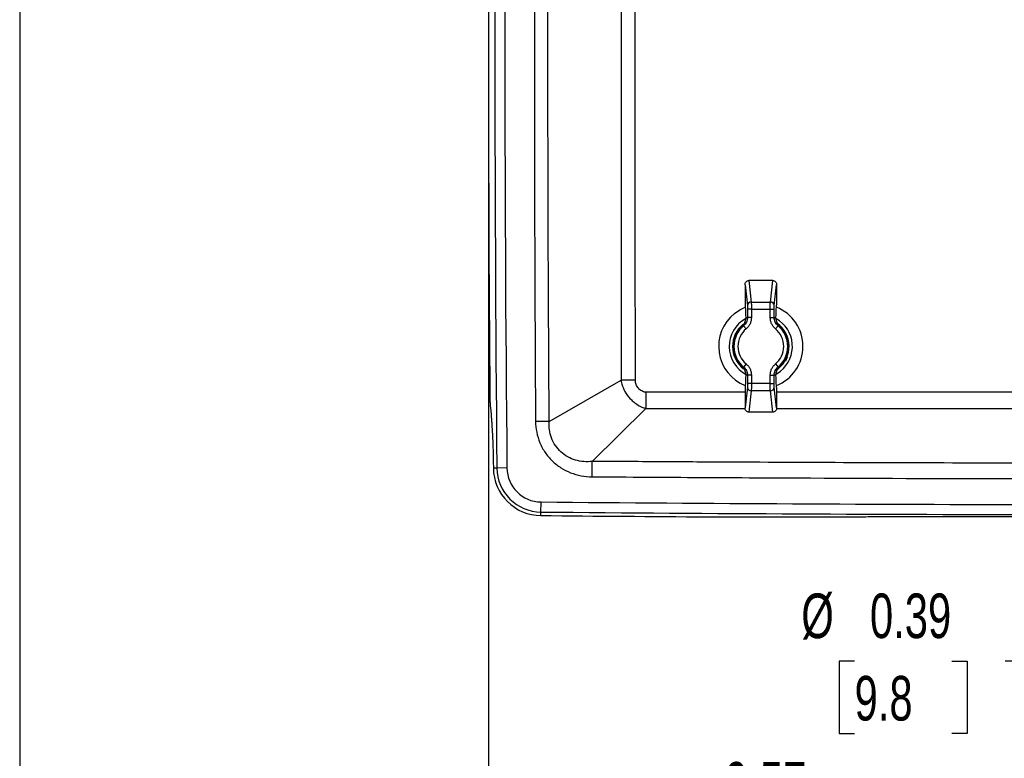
# Model space of a CAD drawing. Header units: inches. Extents: x 2 to 86, y 2 to 66.
# Tile 2 of 36: x 2 to 16.7, y 15.8 to 26.8. Entities that reach past the tile are written whole.
import ezdxf

# ---------------------------------------------------------------- set-up
doc = ezdxf.new("R2010")
doc.units = ezdxf.units.IN
doc.header["$LTSCALE"] = 8
doc.header["$MEASUREMENT"] = 0
doc.layers.add('DIMENSIONS', color=140, linetype='Continuous', lineweight=25)
doc.layers.add('TEXT', color=140, linetype='Continuous', lineweight=25)
doc.styles.add('SLDTEXTSTYLE0', font='TXT', dxfattribs={"width": 0.7})
doc.dimstyles.new('SLDDIMSTYLE0', dxfattribs={"dimtxt": 0.679688, "dimasz": 1.04, "dimexe": 0, "dimexo": 0.0625, "dimgap": 0.169922, "dimtad": 0, "dimtih": 1, "dimtoh": 1, "dimrnd": 1e-09, "dimzin": 12, "dimdsep": 46, "dimtxsty": 'SLDTEXTSTYLE0', "dimsah": 1, "dimcen": 0.09, "dimadec": 0, "dimazin": 3, "dimtfac": 1, "dimtofl": 0, "dimtmove": 0, "dimatfit": 3, "dimfxl": 0, "dimfrac": 2, "dimtolj": 1, "dimtzin": 12, "dimarcsym": 0})
doc.dimstyles.new('SLDDIMSTYLE2', dxfattribs={"dimtxt": 0.679688, "dimasz": 1.04, "dimexe": 0, "dimexo": 0.0625, "dimgap": 0.169922, "dimtad": 0, "dimtih": 1, "dimtoh": 1, "dimrnd": 1e-09, "dimdsep": 46, "dimtxsty": 'SLDTEXTSTYLE0', "dimsah": 1, "dimcen": 0, "dimadec": 0, "dimazin": 2, "dimtfac": 1, "dimtofl": 0, "dimtmove": 0, "dimatfit": 3, "dimfxl": 0, "dimfrac": 2, "dimtolj": 1, "dimtzin": 12, "dimarcsym": 0})

# ---------------------------------------------------------------- blocks, each defined once
blk = doc.blocks.new('_D_1')
at = {"layer": 'DIMENSIONS'}
for p, q in [((9.008, 26.226), (9.008, 13.736)), ((18.581, 18.398), (18.581, 13.736)), ((9.008, 14.736), (11.342, 14.736)), ((12.263, 14.736), (12.035, 14.736)), ((12.035, 14.736), (12.035, 13.656)), ((14.848, 14.736), (15.077, 14.736)), ((15.077, 14.736), (15.077, 13.656)), ((18.581, 14.736), (15.769, 14.736)), ((12.035, 13.656), (12.263, 13.656)), ((15.077, 13.656), (14.848, 13.656))]:
    blk.add_line(p, q, dxfattribs=at)
for points in [[(9.008, 14.736), (10.048, 14.576), (10.048, 14.896)], [(18.581, 14.736), (17.541, 14.896), (17.541, 14.576)]]:
    blk.add_solid(points, dxfattribs=at)
at = {"layer": 'DIMENSIONS', "char_height": 0.6667, "attachment_point": 1, "style": 'SLDTEXTSTYLE0'}
for s, insert in [('9.57', (12.546, 15.748)), ('243.2', (12.263, 14.515))]:
    blk.add_mtext(s, dxfattribs=dict(at, insert=insert))
blk = doc.blocks.new('_D_3')
at = {"layer": 'DIMENSIONS'}
for p, q in [((9.008, 27.026), (9.008, 37.971)), ((28.154, 27.026), (28.154, 37.971)), ((9.008, 36.971), (16.381, 36.971)), ((17.302, 36.971), (17.074, 36.971)), ((17.074, 36.971), (17.074, 35.891)), ((19.887, 36.971), (20.115, 36.971)), ((20.115, 36.971), (20.115, 35.891)), ((28.154, 36.971), (20.808, 36.971)), ((17.074, 35.891), (17.302, 35.891)), ((20.115, 35.891), (19.887, 35.891))]:
    blk.add_line(p, q, dxfattribs=at)
for points in [[(9.008, 36.971), (10.048, 36.811), (10.048, 37.131)], [(28.154, 36.971), (27.114, 37.131), (27.114, 36.811)]]:
    blk.add_solid(points, dxfattribs=at)
at = {"layer": 'DIMENSIONS', "char_height": 0.6667, "attachment_point": 1, "style": 'SLDTEXTSTYLE0'}
for s, insert in [('19.15', (17.302, 37.982)), ('486.3', (17.302, 36.75))]:
    blk.add_mtext(s, dxfattribs=dict(at, insert=insert))
blk = doc.blocks.new('_D_6')
at = {"layer": 'DIMENSIONS'}
for p, q in [((18.485, 18.994), (17.481, 17.256)), ((14.483, 17.256), (14.255, 17.256)), ((14.255, 17.256), (14.255, 16.176)), ((15.937, 17.256), (16.166, 17.256)), ((16.166, 17.256), (16.166, 16.176)), ((17.481, 17.256), (16.733, 17.256)), ((14.255, 16.176), (14.483, 16.176)), ((16.166, 16.176), (15.937, 16.176))]:
    blk.add_line(p, q, dxfattribs=at)
blk.add_solid([(18.485, 18.994), (17.826, 18.173), (18.103, 18.013)], dxfattribs=at)
at = {"layer": 'DIMENSIONS', "char_height": 0.6667, "attachment_point": 1, "style": 'SLDTEXTSTYLE0'}
for s, insert in [('%%c', (13.687, 18.267)), ('0.39', (14.713, 18.267)), ('9.8', (14.483, 17.035))]:
    blk.add_mtext(s, dxfattribs=dict(at, insert=insert))

msp = doc.modelspace()

# ---------------------------------------------------------------- linework, layer by layer
for p, q in [((12.845, 22.881), (12.845, 22.575)), ((12.845, 22.881), (12.88, 22.571)), ((13.26, 22.945), (12.903, 22.945)), ((12.903, 22.945), (12.938, 22.624)), ((13.224, 22.624), (13.26, 22.945)), ((13.283, 22.571), (13.317, 22.881)), ((13.317, 22.881), (13.317, 22.575)), ((12.938, 22.624), (13.224, 22.624)), ((12.856, 22.385), (12.856, 22.379)), ((12.94, 22.518), (12.881, 22.518)), ((12.881, 22.518), (12.881, 22.391)), ((12.94, 22.391), (12.881, 22.391)), ((12.94, 22.518), (13.222, 22.518)), ((12.94, 22.518), (12.94, 22.391)), ((13.222, 22.518), (13.281, 22.518)), ((13.222, 22.391), (13.222, 22.518)), ((13.222, 22.391), (13.281, 22.391)), ((13.281, 22.391), (13.281, 22.518)), ((13.307, 22.385), (13.307, 22.379)), ((12.862, 22.224), (12.824, 22.27)), ((13.3, 22.224), (13.338, 22.27)), ((13.477, 21.798), (13.449, 21.739)), ((12.862, 21.698), (12.824, 21.652)), ((13.3, 21.698), (13.338, 21.652)), ((12.856, 21.543), (12.856, 21.537)), ((12.94, 21.531), (12.881, 21.531)), ((12.881, 21.531), (12.881, 21.404)), ((12.94, 21.531), (12.94, 21.404)), ((13.222, 21.531), (13.281, 21.531)), ((13.222, 21.404), (13.222, 21.531)), ((13.281, 21.404), (13.281, 21.531)), ((13.303, 21.6), (13.345, 21.63)), ((13.307, 21.543), (13.307, 21.537)), ((13.309, 21.547), (13.376, 21.592)), ((9.917, 20.84), (10.991, 21.454)), ((12.88, 21.351), (12.845, 21.041)), ((12.845, 21.347), (12.845, 21.041)), ((12.94, 21.404), (12.881, 21.404)), ((13.222, 21.404), (12.94, 21.404)), ((13.222, 21.404), (13.281, 21.404)), ((13.317, 21.041), (13.283, 21.351)), ((13.317, 21.347), (13.317, 21.041)), ((12.845, 21.276), (11.362, 21.275)), ((12.938, 21.298), (12.903, 20.977)), ((13.224, 21.298), (12.938, 21.298)), ((13.26, 20.977), (13.224, 21.298)), ((10.56, 20.242), (11.363, 21.03)), ((11.363, 21.03), (12.847, 21.03)), ((13.26, 20.977), (12.903, 20.977)), ((9.082, 20.143), (9.082, 20.142)), ((9.136, 20.142), (9.082, 20.142)), ((9.285, 20.144), (9.136, 20.142)), ((9.793, 19.485), (9.795, 19.634)), ((9.793, 19.431), (9.793, 19.485))]:
    msp.add_line(p, q)
at = {"flags": 128}
for points in [[(12.688, 22.453), (12.766, 22.506), (12.849, 22.546)], [(12.847, 22.575), (12.846, 22.575), (12.845, 22.575)], [(13.317, 22.575), (13.316, 22.575), (13.315, 22.575)], [(12.845, 21.347), (12.846, 21.347), (12.847, 21.347)], [(13.315, 21.347), (13.317, 21.347), (13.317, 21.347)], [(9.037, 21.053), (9.042, 20.994), (9.047, 20.948)]]:
    msp.add_lwpolyline(points, dxfattribs=at)
for centre, radius, start, end in [((685.672, 26.626), 676.568, 179.450911, 180.549089), ((685.672, 26.626), 676.418, 179.450911, 180.549089), ((685.672, 26.626), 676.664, 179.536876, 180.463124), ((12.937, 22.566), 0.0578, 88.6744, 175.034), ((13.225, 22.566), 0.0578, 4.966, 91.3256), ((13.081, 21.961), 0.63, 291.8988, 68.116), ((13.081, 21.961), 0.63, 128.6047, 248.1751), ((13.081, 21.961), 0.472, 119.1074, 242.5423), ((13.081, 21.961), 0.423, 128.4647, 232.3653), ((13.081, 21.961), 0.409, 132.4807, 227.5193), ((13.081, 21.961), 0.402, 129.7777, 230.2223), ((13.081, 21.961), 0.472, 308.6047, 60.7644), ((13.081, 21.961), 0.423, 308.6047, 54.0509), ((13.081, 21.961), 0.402, 309.7777, 50.2223), ((13.081, 21.961), 0.409, 312.4807, 47.5193), ((13.081, 21.961), 0.342, 129.7777, 230.2223), ((13.081, 21.961), 0.342, 309.7777, 50.2223), ((12.937, 21.356), 0.0578, 184.966, 271.3256), ((13.225, 21.356), 0.0578, 268.6744, 355.034), ((9.799, 20.149), 0.717, 180.5491, 269.491), ((9.799, 20.149), 0.664, 180.5491, 269.491), ((9.799, 20.149), 0.514, 180.5491, 269.491), ((18.572, 1007.535), 987.939, 269.490982, 269.927164), ((18.572, 1007.535), 988.089, 269.490982, 269.937095), ((18.572, 1007.535), 988.142, 269.490982, 269.635097)]:
    msp.add_arc(centre, radius, start, end)
for points, knots in [([(9.713, 32.413), (9.712, 32.172), (9.71, 31.931), (9.707, 31.449), (9.706, 31.208), (9.703, 30.484), (9.701, 30.002), (9.696, 28.555), (9.695, 27.59), (9.695, 25.661), (9.696, 24.697), (9.701, 23.25), (9.703, 22.768), (9.706, 22.044), (9.707, 21.803), (9.71, 21.321), (9.712, 21.08), (9.713, 20.839)], [0, 0, 0, 0, 0.0625, 0.0625, 0.125, 0.125, 0.25, 0.25, 0.5, 0.5, 0.75, 0.75, 0.875, 0.875, 0.9375, 0.9375, 1, 1, 1, 1]), ([(9.917, 20.84), (9.917, 20.9), (9.916, 20.96), (9.916, 21.081), (9.915, 21.141), (9.914, 21.322), (9.913, 21.443), (9.911, 21.804), (9.91, 22.045), (9.906, 22.769), (9.904, 23.251), (9.899, 24.697), (9.898, 25.662), (9.898, 27.59), (9.899, 28.555), (9.904, 30.001), (9.906, 30.483), (9.91, 31.207), (9.911, 31.448), (9.913, 31.809), (9.914, 31.93), (9.915, 32.111), (9.916, 32.171), (9.916, 32.292), (9.917, 32.352), (9.917, 32.412)], [0, 0, 0, 0, 0.015625, 0.015625, 0.03125, 0.03125, 0.0625, 0.0625, 0.125, 0.125, 0.25, 0.25, 0.5, 0.5, 0.75, 0.75, 0.875, 0.875, 0.9375, 0.9375, 0.96875, 0.96875, 0.984375, 0.984375, 1, 1, 1, 1]), ([(10.991, 31.798), (10.991, 31.77), (10.991, 31.744), (10.991, 31.69), (10.991, 31.663), (10.991, 31.582), (10.991, 31.528), (10.991, 31.367), (10.991, 31.259), (10.991, 30.936), (10.991, 30.72), (10.991, 30.074), (10.991, 29.643), (10.991, 28.35), (10.991, 27.488), (10.991, 25.764), (10.991, 24.902), (10.991, 23.609), (10.991, 23.178), (10.991, 22.532), (10.991, 22.316), (10.991, 21.993), (10.991, 21.885), (10.991, 21.724), (10.991, 21.67), (10.991, 21.589), (10.991, 21.562), (10.991, 21.508), (10.991, 21.481), (10.991, 21.454)], [0, 0, 0, 0, 0.007812, 0.007812, 0.015625, 0.015625, 0.03125, 0.03125, 0.0625, 0.0625, 0.125, 0.125, 0.25, 0.25, 0.5, 0.5, 0.75, 0.75, 0.875, 0.875, 0.9375, 0.9375, 0.96875, 0.96875, 0.984375, 0.984375, 0.992188, 0.992188, 1, 1, 1, 1]), ([(11.205, 21.454), (11.205, 21.67), (11.205, 21.885), (11.205, 22.316), (11.205, 22.532), (11.204, 23.178), (11.204, 23.609), (11.204, 24.902), (11.204, 25.764), (11.204, 27.488), (11.204, 28.781), (11.204, 30.074), (11.205, 30.72), (11.205, 30.936), (11.205, 31.367), (11.205, 31.582), (11.205, 31.798)], [0, 0, 0, 0, 0.0625, 0.0625, 0.125, 0.125, 0.25, 0.25, 0.5, 0.5, 0.75, 0.875, 0.875, 0.9375, 0.9375, 1, 1, 1, 1]), ([(12.845, 22.881), (12.845, 22.888), (12.846, 22.897), (12.852, 22.913), (12.856, 22.92), (12.867, 22.933), (12.874, 22.938), (12.888, 22.944), (12.896, 22.945), (12.903, 22.945)], [0, 0, 0, 0, 0.25, 0.25, 0.5, 0.5, 0.75, 0.75, 1, 1, 1, 1]), ([(13.26, 22.945), (13.267, 22.945), (13.274, 22.944), (13.288, 22.938), (13.295, 22.933), (13.306, 22.92), (13.311, 22.913), (13.316, 22.897), (13.317, 22.888), (13.317, 22.881)], [0, 0, 0, 0, 0.25, 0.25, 0.5, 0.5, 0.75, 0.75, 1, 1, 1, 1]), ([(12.847, 22.575), (12.849, 22.533), (12.851, 22.498), (12.854, 22.436), (12.855, 22.409), (12.856, 22.385)], [0, 0, 0, 0, 0.5, 0.5, 1, 1, 1, 1]), ([(12.88, 22.571), (12.88, 22.568), (12.88, 22.565), (12.88, 22.558), (12.881, 22.554), (12.881, 22.544), (12.881, 22.539), (12.881, 22.529), (12.881, 22.523), (12.881, 22.518)], [0, 0, 0, 0, 0.25, 0.25, 0.5, 0.5, 0.75, 0.75, 1, 1, 1, 1]), ([(12.938, 22.624), (12.939, 22.622), (12.939, 22.62), (12.939, 22.617), (12.939, 22.613), (12.939, 22.609), (12.939, 22.604), (12.939, 22.6), (12.939, 22.595), (12.94, 22.59), (12.94, 22.585), (12.94, 22.579), (12.94, 22.574), (12.94, 22.568), (12.94, 22.563), (12.94, 22.557), (12.94, 22.552), (12.94, 22.546), (12.94, 22.54), (12.94, 22.535), (12.94, 22.529), (12.94, 22.523), (12.94, 22.52), (12.94, 22.518)], [0, 0, 0, 0, 0.053078, 0.10561, 0.157596, 0.209035, 0.259929, 0.310276, 0.360078, 0.409333, 0.458043, 0.506207, 0.553825, 0.600897, 0.647423, 0.693404, 0.73884, 0.78373, 0.828074, 0.871873, 0.915127, 0.957836, 1, 1, 1, 1]), ([(13.222, 22.518), (13.222, 22.52), (13.222, 22.525), (13.222, 22.532), (13.222, 22.539), (13.222, 22.546), (13.222, 22.553), (13.222, 22.56), (13.223, 22.567), (13.223, 22.574), (13.223, 22.581), (13.223, 22.59), (13.223, 22.6), (13.223, 22.609), (13.224, 22.617), (13.224, 22.621), (13.224, 22.624)], [0, 0, 0, 0, 0.054255, 0.108836, 0.163743, 0.218976, 0.274537, 0.330424, 0.386638, 0.443178, 0.500047, 0.591913, 0.687841, 0.787832, 0.891885, 1, 1, 1, 1]), ([(13.281, 22.518), (13.281, 22.523), (13.281, 22.529), (13.281, 22.539), (13.282, 22.544), (13.282, 22.554), (13.282, 22.558), (13.283, 22.565), (13.283, 22.568), (13.283, 22.571)], [0, 0, 0, 0, 0.25, 0.25, 0.5, 0.5, 0.75, 0.75, 1, 1, 1, 1]), ([(13.307, 22.385), (13.308, 22.409), (13.309, 22.436), (13.312, 22.498), (13.313, 22.533), (13.315, 22.575)], [0, 0, 0, 0, 0.5, 0.5, 1, 1, 1, 1]), ([(12.805, 22.263), (12.82, 22.277), (12.834, 22.295), (12.852, 22.336), (12.856, 22.358), (12.856, 22.379)], [0, 0, 0, 0, 0.5, 0.5, 1, 1, 1, 1]), ([(12.881, 22.391), (12.881, 22.368), (12.876, 22.345), (12.857, 22.303), (12.842, 22.284), (12.824, 22.27)], [0, 0, 0, 0, 0.5, 0.5, 1, 1, 1, 1]), ([(12.94, 22.391), (12.94, 22.375), (12.939, 22.36), (12.932, 22.329), (12.927, 22.313), (12.913, 22.284), (12.904, 22.27), (12.885, 22.245), (12.874, 22.234), (12.862, 22.224)], [0, 0, 0, 0, 0.25, 0.25, 0.5, 0.5, 0.75, 0.75, 1, 1, 1, 1]), ([(13.3, 22.224), (13.289, 22.234), (13.278, 22.245), (13.258, 22.27), (13.25, 22.284), (13.236, 22.313), (13.231, 22.329), (13.224, 22.36), (13.222, 22.375), (13.222, 22.391)], [0, 0, 0, 0, 0.25, 0.25, 0.5, 0.5, 0.75, 0.75, 1, 1, 1, 1]), ([(13.338, 22.27), (13.32, 22.284), (13.306, 22.303), (13.286, 22.345), (13.281, 22.368), (13.281, 22.391)], [0, 0, 0, 0, 0.5, 0.5, 1, 1, 1, 1]), ([(13.307, 22.379), (13.307, 22.358), (13.311, 22.336), (13.329, 22.295), (13.342, 22.277), (13.358, 22.263)], [0, 0, 0, 0, 0.5, 0.5, 1, 1, 1, 1]), ([(12.856, 21.543), (12.856, 21.564), (12.852, 21.586), (12.834, 21.626), (12.82, 21.645), (12.805, 21.659)], [0, 0, 0, 0, 0.5, 0.5, 1, 1, 1, 1]), ([(12.824, 21.652), (12.842, 21.638), (12.857, 21.619), (12.876, 21.577), (12.881, 21.554), (12.881, 21.531)], [0, 0, 0, 0, 0.5, 0.5, 1, 1, 1, 1]), ([(12.862, 21.698), (12.874, 21.688), (12.885, 21.677), (12.904, 21.652), (12.913, 21.638), (12.927, 21.608), (12.932, 21.593), (12.939, 21.562), (12.94, 21.547), (12.94, 21.531)], [0, 0, 0, 0, 0.25, 0.25, 0.5, 0.5, 0.75, 0.75, 1, 1, 1, 1]), ([(13.222, 21.531), (13.222, 21.547), (13.224, 21.562), (13.231, 21.593), (13.236, 21.608), (13.25, 21.638), (13.258, 21.652), (13.278, 21.677), (13.289, 21.688), (13.3, 21.698)], [0, 0, 0, 0, 0.25, 0.25, 0.5, 0.5, 0.75, 0.75, 1, 1, 1, 1]), ([(13.281, 21.531), (13.281, 21.554), (13.286, 21.577), (13.306, 21.619), (13.32, 21.638), (13.338, 21.652)], [0, 0, 0, 0, 0.5, 0.5, 1, 1, 1, 1]), ([(13.358, 21.659), (13.342, 21.645), (13.329, 21.626), (13.311, 21.586), (13.307, 21.564), (13.307, 21.543)], [0, 0, 0, 0, 0.5, 0.5, 1, 1, 1, 1]), ([(12.856, 21.537), (12.855, 21.513), (12.854, 21.486), (12.851, 21.424), (12.849, 21.388), (12.847, 21.347)], [0, 0, 0, 0, 0.5, 0.5, 1, 1, 1, 1]), ([(13.315, 21.347), (13.313, 21.388), (13.312, 21.424), (13.309, 21.486), (13.308, 21.513), (13.307, 21.537)], [0, 0, 0, 0, 0.5, 0.5, 1, 1, 1, 1]), ([(10.991, 21.454), (10.996, 21.427), (11.002, 21.404), (11.016, 21.359), (11.025, 21.338), (11.053, 21.278), (11.075, 21.242), (11.116, 21.192), (11.131, 21.176), (11.163, 21.145), (11.18, 21.13), (11.208, 21.109), (11.218, 21.102), (11.24, 21.088), (11.251, 21.081), (11.275, 21.068), (11.288, 21.061), (11.311, 21.051), (11.319, 21.047), (11.334, 21.041), (11.339, 21.039), (11.35, 21.035), (11.356, 21.033), (11.363, 21.03)], [0, 0, 0, 0, 0.125, 0.125, 0.25, 0.25, 0.5, 0.5, 0.625, 0.625, 0.75, 0.75, 0.8125, 0.8125, 0.875, 0.875, 0.9375, 0.9375, 0.96875, 0.96875, 0.984375, 0.984375, 1, 1, 1, 1]), ([(11.205, 21.454), (11.166, 21.454), (11.126, 21.454), (11.053, 21.454), (11.02, 21.454), (10.991, 21.454)], [0, 0, 0, 0, 0.5, 0.5, 1, 1, 1, 1]), ([(11.362, 21.275), (11.356, 21.275), (11.351, 21.276), (11.34, 21.278), (11.335, 21.279), (11.32, 21.284), (11.31, 21.289), (11.282, 21.305), (11.265, 21.319), (11.237, 21.352), (11.226, 21.371), (11.21, 21.411), (11.205, 21.433), (11.205, 21.454)], [0, 0, 0, 0, 0.0625, 0.0625, 0.125, 0.125, 0.25, 0.25, 0.5, 0.5, 0.75, 0.75, 1, 1, 1, 1]), ([(12.881, 21.404), (12.881, 21.398), (12.881, 21.393), (12.881, 21.383), (12.881, 21.378), (12.881, 21.368), (12.88, 21.364), (12.88, 21.357), (12.88, 21.354), (12.88, 21.351)], [0, 0, 0, 0, 0.25, 0.25, 0.5, 0.5, 0.75, 0.75, 1, 1, 1, 1]), ([(12.94, 21.404), (12.94, 21.402), (12.94, 21.397), (12.94, 21.39), (12.94, 21.383), (12.94, 21.376), (12.94, 21.369), (12.94, 21.362), (12.94, 21.355), (12.94, 21.348), (12.94, 21.341), (12.94, 21.332), (12.939, 21.322), (12.939, 21.313), (12.939, 21.305), (12.939, 21.301), (12.938, 21.298)], [0, 0, 0, 0, 0.054255, 0.108836, 0.163743, 0.218976, 0.274537, 0.330424, 0.386638, 0.443178, 0.500047, 0.591913, 0.687841, 0.787832, 0.891885, 1, 1, 1, 1]), ([(13.224, 21.298), (13.224, 21.299), (13.224, 21.302), (13.224, 21.305), (13.224, 21.309), (13.223, 21.313), (13.223, 21.318), (13.223, 21.322), (13.223, 21.327), (13.223, 21.332), (13.223, 21.337), (13.223, 21.342), (13.223, 21.348), (13.223, 21.353), (13.223, 21.359), (13.222, 21.365), (13.222, 21.37), (13.222, 21.376), (13.222, 21.382), (13.222, 21.387), (13.222, 21.393), (13.222, 21.398), (13.222, 21.402), (13.222, 21.404)], [0, 0, 0, 0, 0.052909, 0.105289, 0.157139, 0.20846, 0.259252, 0.309515, 0.359249, 0.408453, 0.457129, 0.505276, 0.552894, 0.599983, 0.646543, 0.692575, 0.738078, 0.783053, 0.827499, 0.871416, 0.914806, 0.957667, 1, 1, 1, 1]), ([(13.283, 21.351), (13.283, 21.354), (13.283, 21.357), (13.282, 21.364), (13.282, 21.368), (13.282, 21.378), (13.281, 21.383), (13.281, 21.393), (13.281, 21.398), (13.281, 21.404)], [0, 0, 0, 0, 0.25, 0.25, 0.5, 0.5, 0.75, 0.75, 1, 1, 1, 1]), ([(11.362, 21.275), (11.362, 21.229), (11.362, 21.182), (11.363, 21.098), (11.363, 21.06), (11.363, 21.03)], [0, 0, 0, 0, 0.5, 0.5, 1, 1, 1, 1]), ([(23.845, 21.276), (23.149, 21.276), (21.106, 21.276), (18.004, 21.277), (15.19, 21.276), (13.724, 21.276), (13.317, 21.276)], [0, 0, 0, 0, 0.198265, 0.582292, 0.884028, 1, 1, 1, 1]), ([(9.03, 21.156), (9.03, 21.153), (9.031, 21.147), (9.031, 21.137), (9.032, 21.128), (9.032, 21.118), (9.033, 21.109), (9.033, 21.097), (9.034, 21.083), (9.035, 21.067), (9.036, 21.058), (9.037, 21.053)], [0, 0, 0, 0, 0.08439, 0.168608, 0.252803, 0.33712, 0.421707, 0.506709, 0.672578, 0.836655, 1, 1, 1, 1]), ([(9.047, 20.948), (9.047, 20.943), (9.048, 20.934), (9.049, 20.919), (9.051, 20.904), (9.052, 20.889), (9.053, 20.874), (9.054, 20.859), (9.056, 20.843), (9.057, 20.827), (9.058, 20.811), (9.059, 20.795), (9.062, 20.752), (9.066, 20.682), (9.071, 20.579), (9.076, 20.472), (9.078, 20.386), (9.079, 20.325), (9.08, 20.289), (9.081, 20.253), (9.081, 20.216), (9.082, 20.18), (9.082, 20.156), (9.082, 20.143)], [0, 0, 0, 0, 0.0225088, 0.0449824, 0.0674284, 0.0898539, 0.1122666, 0.1346737, 0.1570827, 0.1795011, 0.2019363, 0.2243956, 0.2468865, 0.3739401, 0.5009173, 0.6277111, 0.7544653, 0.7954681, 0.8363783, 0.877241, 0.9181019, 0.9590065, 1, 1, 1, 1]), ([(12.903, 20.977), (12.896, 20.977), (12.888, 20.978), (12.874, 20.984), (12.867, 20.989), (12.856, 21.002), (12.852, 21.009), (12.846, 21.025), (12.845, 21.033), (12.845, 21.041)], [0, 0, 0, 0, 0.25, 0.25, 0.5, 0.5, 0.75, 0.75, 1, 1, 1, 1]), ([(13.317, 21.041), (13.317, 21.033), (13.316, 21.025), (13.311, 21.009), (13.306, 21.002), (13.295, 20.989), (13.288, 20.984), (13.274, 20.978), (13.267, 20.977), (13.26, 20.977)], [0, 0, 0, 0, 0.25, 0.25, 0.5, 0.5, 0.75, 0.75, 1, 1, 1, 1]), ([(13.315, 21.03), (13.627, 21.03), (14.901, 21.03), (17.138, 21.03), (20.025, 21.03), (22.261, 21.03), (23.535, 21.03), (23.847, 21.03)], [0, 0, 0, 0, 0.088793, 0.362946, 0.6371, 0.911253, 1, 1, 1, 1]), ([(9.917, 20.84), (9.89, 20.84), (9.858, 20.84), (9.788, 20.839), (9.751, 20.839), (9.713, 20.839)], [0, 0, 0, 0, 0.5, 0.5, 1, 1, 1, 1]), ([(9.713, 20.839), (9.713, 20.784), (9.719, 20.73), (9.741, 20.623), (9.757, 20.57), (9.799, 20.468), (9.826, 20.42), (9.888, 20.33), (9.923, 20.288), (10.002, 20.212), (10.045, 20.177), (10.138, 20.118), (10.187, 20.093), (10.34, 20.033), (10.449, 20.013), (10.558, 20.012)], [0, 0, 0, 0, 0.125, 0.125, 0.25, 0.25, 0.375, 0.375, 0.5, 0.5, 0.625, 0.625, 0.75, 0.75, 1, 1, 1, 1]), ([(10.56, 20.242), (10.477, 20.232), (10.392, 20.238), (10.271, 20.273), (10.232, 20.289), (10.158, 20.331), (10.124, 20.356), (10.062, 20.413), (10.034, 20.445), (9.986, 20.515), (9.967, 20.552), (9.936, 20.632), (9.926, 20.673), (9.915, 20.756), (9.914, 20.798), (9.917, 20.84)], [0, 0, 0, 0, 0.25, 0.25, 0.375, 0.375, 0.5, 0.5, 0.625, 0.625, 0.75, 0.75, 0.875, 0.875, 1, 1, 1, 1]), ([(10.558, 20.012), (10.558, 20.056), (10.559, 20.1), (10.559, 20.179), (10.56, 20.214), (10.56, 20.242)], [0, 0, 0, 0, 0.5, 0.5, 1, 1, 1, 1]), ([(26.603, 20.242), (26.519, 20.242), (26.436, 20.241), (26.269, 20.24), (26.185, 20.239), (25.934, 20.238), (25.767, 20.237), (25.266, 20.234), (24.932, 20.232), (23.929, 20.227), (23.261, 20.224), (21.255, 20.217), (19.918, 20.214), (17.244, 20.214), (15.907, 20.217), (13.902, 20.224), (13.234, 20.227), (12.231, 20.232), (11.897, 20.234), (11.395, 20.237), (11.228, 20.238), (10.978, 20.239), (10.894, 20.24), (10.727, 20.241), (10.644, 20.242), (10.56, 20.242)], [0, 0, 0, 0, 0.015625, 0.015625, 0.03125, 0.03125, 0.0625, 0.0625, 0.125, 0.125, 0.25, 0.25, 0.5, 0.5, 0.75, 0.75, 0.875, 0.875, 0.9375, 0.9375, 0.96875, 0.96875, 0.984375, 0.984375, 1, 1, 1, 1]), ([(10.558, 20.012), (11.103, 20.009), (11.647, 20.005), (12.736, 19.999), (13.28, 19.996), (14.914, 19.989), (16.003, 19.986), (17.092, 19.984)], [0, 0, 0, 0, 0.25, 0.25, 0.5, 0.5, 1, 1, 1, 1]), ([(12.278, 19.412), (12.285, 19.412), (12.298, 19.412), (12.317, 19.412), (12.336, 19.412), (12.356, 19.412), (12.368, 19.412), (12.375, 19.412)], [0, 0, 0, 0, 0.2017335, 0.4025274, 0.6024541, 0.8015869, 1, 1, 1, 1]), ([(12.375, 19.412), (12.423, 19.412), (12.521, 19.412), (12.668, 19.413), (12.815, 19.413), (12.962, 19.413), (13.109, 19.414), (13.255, 19.414), (13.402, 19.414), (13.549, 19.414), (13.696, 19.415), (13.843, 19.415), (13.99, 19.415), (14.137, 19.415), (14.284, 19.415), (14.431, 19.415), (14.578, 19.415), (14.725, 19.416), (14.872, 19.416), (15.019, 19.416), (15.166, 19.416), (15.314, 19.416), (15.461, 19.416), (15.608, 19.416), (15.755, 19.416), (15.902, 19.416), (16.05, 19.416), (16.197, 19.416), (16.344, 19.416), (16.491, 19.416), (16.639, 19.416), (16.786, 19.416), (16.933, 19.416), (17.081, 19.416), (17.228, 19.415), (17.376, 19.415), (17.474, 19.415), (17.523, 19.415)], [0, 0, 0, 0, 0.028591, 0.057179, 0.085764, 0.114345, 0.142924, 0.171499, 0.200073, 0.228644, 0.257213, 0.28578, 0.314346, 0.34291, 0.371473, 0.400035, 0.428596, 0.457157, 0.485718, 0.514278, 0.542839, 0.5714, 0.599961, 0.628523, 0.657087, 0.685651, 0.714217, 0.742784, 0.771354, 0.799925, 0.828498, 0.857075, 0.885653, 0.914235, 0.94282, 0.971408, 1, 1, 1, 1])]:
    msp.add_open_spline(points, degree=3, knots=knots)
for points in [[(12.881, 22.391), (12.873, 22.387), (12.864, 22.383), (12.856, 22.379)], [(13.307, 22.379), (13.298, 22.383), (13.29, 22.387), (13.281, 22.391)], [(12.824, 22.27), (12.818, 22.268), (12.811, 22.265), (12.805, 22.263)], [(13.358, 22.263), (13.351, 22.265), (13.345, 22.268), (13.338, 22.27)], [(12.805, 21.659), (12.811, 21.657), (12.818, 21.654), (12.824, 21.652)], [(13.338, 21.652), (13.345, 21.654), (13.351, 21.657), (13.358, 21.659)], [(12.856, 21.543), (12.864, 21.539), (12.873, 21.535), (12.881, 21.531)], [(13.281, 21.531), (13.29, 21.535), (13.298, 21.539), (13.307, 21.543)]]:
    msp.add_open_spline(points, degree=3)
at = {"layer": 'DIMENSIONS'}
msp.add_line((9.008, 26.626), (9.008, 19.415), dxfattribs=at)
at = {"layer": 'TEXT'}
msp.add_line((2, 66), (2, 2), dxfattribs=at)

# ---------------------------------------------------------------- dimensions: what is measured, and where the dimension line sits
at = {"layer": 'DIMENSIONS'}
for base, p2, picture, middle in [((28.154, 36.971), (28.154, 26.626), '_D_3', (18.595, 36.971)), ((18.581, 14.736), (18.581, 18.798), '_D_1', (13.556, 14.736))]:
    dim = msp.add_linear_dim(base=base, p1=(9.008, 26.626), p2=p2, angle=0, dimstyle='SLDDIMSTYLE0', dxfattribs=at)
    dim.commit()
    dim.dimension.update_dxf_attribs({"geometry": picture, "text_midpoint": middle, "dimtype": 160})
dim = msp.add_diameter_dim_2p(p1=(18.678, 19.328), p2=(18.485, 18.994), dimstyle='SLDDIMSTYLE2', dxfattribs=at)
dim.commit()
dim.dimension.update_dxf_attribs({"geometry": '_D_6', "text_midpoint": (15.21, 17.256), "dimtype": 163})

doc.saveas('drawing.dxf')
